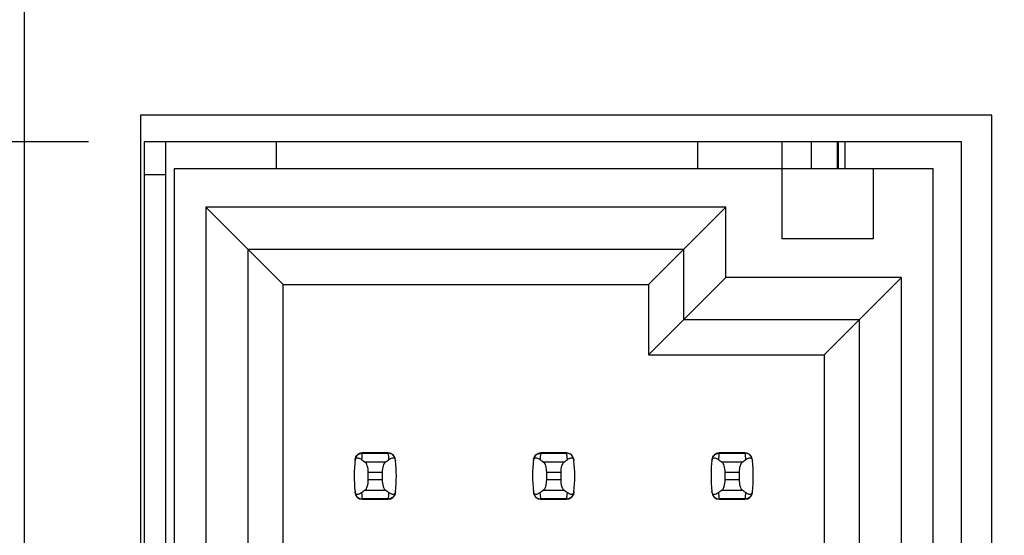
# Model space of a CAD drawing. Header units: inches. Extents: x 0 to 34, y 0 to 22.
# Tile 22 of 36: x 5.06 to 6.164, y 14.387 to 14.965. Entities that reach past the tile are written whole.
import ezdxf

# ---------------------------------------------------------------- set-up
doc = ezdxf.new("R2010")
doc.units = ezdxf.units.IN
doc.header["$LTSCALE"] = 1.87
doc.header["$MEASUREMENT"] = 0
doc.layers.get('0').update_dxf_attribs({"linetype": 'CONTINUOUS'})
doc.layers.add('DIMENSIONS', color=7, linetype='CONTINUOUS')
doc.styles.get("Standard").update_dxf_attribs({"font": 'txt', "width": 0.8})
doc.dimstyles.new('DIMSTYLE_2', dxfattribs={"dimtxt": 0.125, "dimasz": 0.18, "dimexe": 0.125, "dimexo": 0.0625, "dimgap": 0.03125, "dimtad": 0, "dimtih": 1, "dimtoh": 1, "dimlfac": 0.5, "dimzin": 4, "dimdsep": 46, "dimtxsty": 'STANDARD', "dimblk": '_FILLED', "dimblk1": '_FILLED', "dimblk2": '_FILLED', "dimcen": 0.09, "dimadec": 0, "dimazin": 0, "dimtp": 0.01, "dimtm": 0.01, "dimtfac": 1, "dimtofl": 0, "dimtmove": 0, "dimatfit": 3, "dimldrblk": '_FILLED', "dimfxl": 1, "dimtolj": 1, "dimtzin": 4, "dimarcsym": 0})

# ---------------------------------------------------------------- blocks, each defined once
blk = doc.blocks.new('*D24')
at = {"layer": 'DIMENSIONS', "color": 2, "linetype": 'CONTINUOUS'}
blk.add_line((5.1374, 14.8284), (4.2904, 14.8284), dxfattribs=at)
at = {"layer": 'DIMENSIONS', "color": 2, "linetype": 'CONTINUOUS', "insert": (4.2279, 14.8909), "char_height": 0.125, "width": 1.225, "attachment_point": 3, "line_spacing_factor": 0.9}
blk.add_mtext('4.15{\\Ftxt.shx;\\W1.000000;\\H0.125000; }[105.4]', dxfattribs=at)
blk = doc.blocks.new('_FILLED')
at = {"color": 0, "linetype": 'BYBLOCK'}
blk.add_solid([(0, 0), (-1, 0.1736), (-1, -0.1736)], dxfattribs=at)
blk = doc.blocks.new('*D36')
at = {"layer": 'DIMENSIONS', "color": 2, "linetype": 'CONTINUOUS'}
blk.add_line((6.2719, 14.9269), (6.2719, 17.1174), dxfattribs=at)
at = {"layer": 'DIMENSIONS', "color": 2, "linetype": 'CONTINUOUS', "insert": (6.2094, 17.1799), "char_height": 0.125, "width": 1.225, "attachment_point": 1, "rotation": 90, "line_spacing_factor": 0.9}
blk.add_mtext('2X .32{\\Ftxt.shx;\\W1.000000;\\H0.125000; }[8.1]', dxfattribs=at)
blk = doc.blocks.new('*D37')
at = {"layer": 'DIMENSIONS', "color": 2, "linetype": 'CONTINUOUS'}
blk.add_line((6.4519, 14.9269), (6.4519, 17.1174), dxfattribs=at)
at = {"layer": 'DIMENSIONS', "color": 2, "linetype": 'CONTINUOUS', "insert": (6.3894, 17.1799), "char_height": 0.125, "width": 1.325, "attachment_point": 1, "rotation": 90, "line_spacing_factor": 0.9}
blk.add_mtext('2X .41{\\Ftxt.shx;\\W1.000000;\\H0.125000; }[10.4]', dxfattribs=at)

msp = doc.modelspace()

# ---------------------------------------------------------------- linework, layer by layer
at = {"color": 7, "linetype": 'CONTINUOUS'}
for p, q in [((5.0659, 6.3484), (5.0659, 16.3564)), ((5.1959, 14.8584), (5.1959, 13.5624)), ((6.1499, 14.8584), (5.1959, 14.8584)), ((6.1499, 13.5624), (6.1499, 14.8584)), ((5.1999, 14.8284), (5.1999, 13.5324)), ((6.1159, 14.8284), (5.1999, 14.8284)), ((5.2239, 14.8284), (5.2239, 7.8744)), ((5.3479, 14.8284), (5.3479, 14.7983)), ((5.8204, 14.7983), (5.8204, 14.8284)), ((5.9149, 14.7196), (5.9149, 14.8284)), ((5.9479, 14.7983), (5.9479, 14.8284)), ((5.9768, 14.8284), (5.9768, 14.7983)), ((5.9781, 14.7983), (5.9781, 14.8284)), ((5.9852, 14.8284), (5.9852, 14.7983)), ((6.1159, 13.5324), (6.1159, 14.8284)), ((5.2239, 14.7914), (5.1999, 14.7914)), ((5.2338, 7.9085), (5.2338, 14.7983)), ((5.2338, 14.7983), (6.0842, 14.7983)), ((6.0172, 14.7983), (6.0172, 14.7196)), ((6.0842, 7.9085), (6.0842, 14.7983)), ((5.2692, 14.755), (5.2692, 13.4345)), ((5.3558, 14.6684), (5.2692, 14.755)), ((5.8519, 14.755), (5.2692, 14.755)), ((5.7653, 14.6684), (5.8519, 14.755)), ((5.8519, 14.6763), (5.8519, 14.755)), ((6.0172, 14.7196), (5.9149, 14.7196)), ((5.3164, 13.4345), (5.3164, 14.7078)), ((5.3164, 14.7078), (5.8046, 14.7078)), ((5.8046, 14.7078), (5.8046, 14.629)), ((5.3558, 13.4345), (5.3558, 14.6684)), ((5.3558, 14.6684), (5.7653, 14.6684)), ((5.7653, 14.5896), (5.8519, 14.6763)), ((5.7653, 14.6684), (5.7653, 14.5896)), ((6.0487, 14.6763), (5.8519, 14.6763)), ((5.9621, 14.5896), (6.0487, 14.6763)), ((6.0487, 13.4345), (6.0487, 14.6763)), ((5.8046, 14.629), (6.0015, 14.629)), ((6.0015, 14.629), (6.0015, 13.4345)), ((5.7653, 14.5896), (5.9621, 14.5896)), ((5.9621, 14.5896), (5.9621, 13.4345)), ((5.4736, 14.4794), (5.4443, 14.4794)), ((5.4443, 14.4794), (5.4443, 14.479)), ((5.4443, 14.479), (5.4736, 14.479)), ((5.4736, 14.479), (5.4736, 14.4794)), ((5.6736, 14.4794), (5.6443, 14.4794)), ((5.6443, 14.4794), (5.6443, 14.479)), ((5.6443, 14.479), (5.6736, 14.479)), ((5.6736, 14.479), (5.6736, 14.4794)), ((5.8736, 14.4794), (5.8443, 14.4794)), ((5.8443, 14.4794), (5.8443, 14.479)), ((5.8443, 14.479), (5.8736, 14.479)), ((5.8736, 14.479), (5.8736, 14.4794)), ((5.4703, 14.4691), (5.4476, 14.4691)), ((5.6703, 14.4691), (5.6476, 14.4691)), ((5.8703, 14.4691), (5.8476, 14.4691)), ((5.4511, 14.4492), (5.4511, 14.4577)), ((5.4511, 14.4577), (5.4668, 14.4577)), ((5.4668, 14.4577), (5.4668, 14.4492)), ((5.6511, 14.4492), (5.6511, 14.4577)), ((5.6511, 14.4577), (5.6668, 14.4577)), ((5.6668, 14.4577), (5.6668, 14.4492)), ((5.8511, 14.4492), (5.8511, 14.4577)), ((5.8511, 14.4577), (5.8668, 14.4577)), ((5.8668, 14.4577), (5.8668, 14.4492)), ((5.4668, 14.4492), (5.4511, 14.4492)), ((5.6668, 14.4492), (5.6511, 14.4492)), ((5.8668, 14.4492), (5.8511, 14.4492)), ((5.4476, 14.4378), (5.4703, 14.4378)), ((5.6476, 14.4378), (5.6703, 14.4378)), ((5.8476, 14.4378), (5.8703, 14.4378)), ((5.4736, 14.4278), (5.4443, 14.4278)), ((5.4443, 14.4278), (5.4443, 14.4274)), ((5.4443, 14.4274), (5.4736, 14.4274)), ((5.4736, 14.4274), (5.4736, 14.4278)), ((5.6736, 14.4278), (5.6443, 14.4278)), ((5.6443, 14.4278), (5.6443, 14.4274)), ((5.6443, 14.4274), (5.6736, 14.4274)), ((5.6736, 14.4274), (5.6736, 14.4278)), ((5.8736, 14.4278), (5.8443, 14.4278)), ((5.8443, 14.4278), (5.8443, 14.4274)), ((5.8443, 14.4274), (5.8736, 14.4274)), ((5.8736, 14.4274), (5.8736, 14.4278))]:
    msp.add_line(p, q, dxfattribs=at)
for centre, radius, start, end in [((5.4443, 14.4715), 0.00787, 90, 173.0471), ((5.5928, 14.461), 0.1496, 173.0991, 175.7944), ((5.4736, 14.4715), 0.00787, 6.9529, 90), ((5.3251, 14.461), 0.1496, 4.2056, 6.9009), ((5.6443, 14.4715), 0.00787, 90, 173.0471), ((5.7928, 14.461), 0.1496, 173.0991, 175.7944), ((5.6736, 14.4715), 0.00787, 6.9529, 90), ((5.5251, 14.461), 0.1496, 4.2056, 6.9009), ((5.8443, 14.4715), 0.00787, 90, 173.0471), ((5.9928, 14.461), 0.1496, 173.0991, 175.7944), ((5.8736, 14.4715), 0.00787, 6.9529, 90), ((5.7251, 14.461), 0.1496, 4.2056, 6.9009), ((5.5928, 14.4534), 0.1575, 173.0989, 186.3712), ((5.3251, 14.4534), 0.1575, 353.6288, 6.3712), ((5.7928, 14.4534), 0.1575, 173.0989, 186.3712), ((5.5251, 14.4534), 0.1575, 353.6288, 6.3712), ((5.9928, 14.4534), 0.1575, 173.0989, 186.3712), ((5.7251, 14.4534), 0.1575, 353.6288, 6.3712), ((5.5928, 14.4458), 0.1496, 184.2056, 186.9009), ((5.3251, 14.4458), 0.1496, 353.0991, 355.7944), ((5.7928, 14.4458), 0.1496, 184.2056, 186.9009), ((5.5251, 14.4458), 0.1496, 353.0991, 355.7944), ((5.9928, 14.4458), 0.1496, 184.2056, 186.9009), ((5.7251, 14.4458), 0.1496, 353.0991, 355.7944), ((5.4443, 14.4353), 0.00787, 186.9529, 270), ((5.4736, 14.4353), 0.00787, 270, 353.0471), ((5.6443, 14.4353), 0.00787, 186.9529, 270), ((5.6736, 14.4353), 0.00787, 270, 353.0471), ((5.8443, 14.4353), 0.00787, 186.9529, 270), ((5.8736, 14.4353), 0.00787, 270, 353.0471)]:
    msp.add_arc(centre, radius, start, end, dxfattribs=at)
for centre, start_param, end_param in [((5.8151, 14.5069), -2.804032, -2.774684), ((5.1028, 14.5069), -0.366909, -0.33756), ((6.0151, 14.5069), -2.804032, -2.774684), ((5.3028, 14.5069), -0.366909, -0.33756), ((6.2151, 14.5069), -2.804032, -2.774684), ((5.5028, 14.5069), -0.366909, -0.33756), ((5.8151, 14.3999), 2.774684, 2.804032), ((5.1028, 14.3999), 0.33756, 0.366909), ((6.0151, 14.3999), 2.774684, 2.804032), ((5.3028, 14.3999), 0.33756, 0.366909), ((6.2151, 14.3999), 2.774684, 2.804032), ((5.5028, 14.3999), 0.33756, 0.366909)]:
    msp.add_ellipse(centre, major_axis=(0.3937, 0), ratio=0.267949, start_param=start_param, end_param=end_param, dxfattribs=at)
for points, knots in [([(5.4365, 14.4723), (5.4367, 14.4741), (5.4386, 14.4777), (5.4424, 14.479), (5.4443, 14.479)], [0, 0, 0, 0, 0.49418, 1, 1, 1, 1]), ([(5.4814, 14.4723), (5.4812, 14.4741), (5.4793, 14.4777), (5.4755, 14.479), (5.4736, 14.479)], [0, 0, 0, 0, 0.49418, 1, 1, 1, 1]), ([(5.6365, 14.4723), (5.6367, 14.4741), (5.6386, 14.4777), (5.6424, 14.479), (5.6443, 14.479)], [0, 0, 0, 0, 0.49418, 1, 1, 1, 1]), ([(5.6814, 14.4723), (5.6812, 14.4741), (5.6793, 14.4777), (5.6755, 14.479), (5.6736, 14.479)], [0, 0, 0, 0, 0.49418, 1, 1, 1, 1]), ([(5.8365, 14.4723), (5.8367, 14.4741), (5.8386, 14.4777), (5.8424, 14.479), (5.8443, 14.479)], [0, 0, 0, 0, 0.49418, 1, 1, 1, 1]), ([(5.8814, 14.4723), (5.8812, 14.4741), (5.8793, 14.4777), (5.8755, 14.479), (5.8736, 14.479)], [0, 0, 0, 0, 0.49418, 1, 1, 1, 1]), ([(5.4363, 14.4709), (5.4364, 14.4716), (5.4367, 14.4727), (5.438, 14.4739), (5.4398, 14.474), (5.4417, 14.4733), (5.443, 14.4725), (5.4436, 14.472)], [0, 0, 0, 0, 0.221573, 0.342081, 0.537638, 0.75178, 1, 1, 1, 1]), ([(5.4511, 14.4577), (5.4511, 14.4602), (5.4507, 14.4636), (5.4492, 14.4674), (5.4482, 14.4687), (5.4476, 14.4691)], [0, 0, 0, 0, 0.604658, 0.834309, 1, 1, 1, 1]), ([(5.4703, 14.4691), (5.4698, 14.4687), (5.4688, 14.4674), (5.4672, 14.4636), (5.4668, 14.4602), (5.4668, 14.4577)], [0, 0, 0, 0, 0.165672, 0.395352, 1, 1, 1, 1]), ([(5.4743, 14.472), (5.4749, 14.4725), (5.4762, 14.4733), (5.4781, 14.474), (5.4799, 14.4739), (5.4813, 14.4727), (5.4815, 14.4716), (5.4816, 14.4709)], [0, 0, 0, 0, 0.248219, 0.462352, 0.657907, 0.778419, 1, 1, 1, 1]), ([(5.6363, 14.4709), (5.6364, 14.4716), (5.6367, 14.4727), (5.638, 14.4739), (5.6398, 14.474), (5.6417, 14.4733), (5.643, 14.4725), (5.6436, 14.472)], [0, 0, 0, 0, 0.221573, 0.342081, 0.537638, 0.75178, 1, 1, 1, 1]), ([(5.6511, 14.4577), (5.6511, 14.4602), (5.6507, 14.4636), (5.6492, 14.4674), (5.6482, 14.4687), (5.6476, 14.4691)], [0, 0, 0, 0, 0.604658, 0.834309, 1, 1, 1, 1]), ([(5.6703, 14.4691), (5.6698, 14.4687), (5.6688, 14.4674), (5.6672, 14.4636), (5.6668, 14.4602), (5.6668, 14.4577)], [0, 0, 0, 0, 0.165672, 0.395352, 1, 1, 1, 1]), ([(5.6743, 14.472), (5.6749, 14.4725), (5.6762, 14.4733), (5.6781, 14.474), (5.6799, 14.4739), (5.6813, 14.4727), (5.6815, 14.4716), (5.6816, 14.4709)], [0, 0, 0, 0, 0.248219, 0.462352, 0.657907, 0.778419, 1, 1, 1, 1]), ([(5.8363, 14.4709), (5.8364, 14.4716), (5.8367, 14.4727), (5.838, 14.4739), (5.8398, 14.474), (5.8417, 14.4733), (5.843, 14.4725), (5.8436, 14.472)], [0, 0, 0, 0, 0.221573, 0.342081, 0.537638, 0.75178, 1, 1, 1, 1]), ([(5.8511, 14.4577), (5.8511, 14.4602), (5.8507, 14.4636), (5.8492, 14.4674), (5.8482, 14.4687), (5.8476, 14.4691)], [0, 0, 0, 0, 0.604658, 0.834309, 1, 1, 1, 1]), ([(5.8703, 14.4691), (5.8698, 14.4687), (5.8688, 14.4674), (5.8672, 14.4636), (5.8668, 14.4602), (5.8668, 14.4577)], [0, 0, 0, 0, 0.165672, 0.395352, 1, 1, 1, 1]), ([(5.8743, 14.472), (5.8749, 14.4725), (5.8762, 14.4733), (5.8781, 14.474), (5.8799, 14.4739), (5.8813, 14.4727), (5.8815, 14.4716), (5.8816, 14.4709)], [0, 0, 0, 0, 0.248219, 0.462352, 0.657907, 0.778419, 1, 1, 1, 1]), ([(5.4476, 14.4378), (5.4482, 14.4381), (5.4492, 14.4395), (5.4507, 14.4432), (5.4511, 14.4467), (5.4511, 14.4492)], [0, 0, 0, 0, 0.165672, 0.395352, 1, 1, 1, 1]), ([(5.4668, 14.4492), (5.4668, 14.4467), (5.4672, 14.4432), (5.4688, 14.4395), (5.4698, 14.4381), (5.4703, 14.4378)], [0, 0, 0, 0, 0.604658, 0.834309, 1, 1, 1, 1]), ([(5.6476, 14.4378), (5.6482, 14.4381), (5.6492, 14.4395), (5.6507, 14.4432), (5.6511, 14.4467), (5.6511, 14.4492)], [0, 0, 0, 0, 0.165672, 0.395352, 1, 1, 1, 1]), ([(5.6668, 14.4492), (5.6668, 14.4467), (5.6672, 14.4432), (5.6688, 14.4395), (5.6698, 14.4381), (5.6703, 14.4378)], [0, 0, 0, 0, 0.604658, 0.834309, 1, 1, 1, 1]), ([(5.8476, 14.4378), (5.8482, 14.4381), (5.8492, 14.4395), (5.8507, 14.4432), (5.8511, 14.4467), (5.8511, 14.4492)], [0, 0, 0, 0, 0.165672, 0.395352, 1, 1, 1, 1]), ([(5.8668, 14.4492), (5.8668, 14.4467), (5.8672, 14.4432), (5.8688, 14.4395), (5.8698, 14.4381), (5.8703, 14.4378)], [0, 0, 0, 0, 0.604658, 0.834309, 1, 1, 1, 1]), ([(5.4436, 14.4348), (5.443, 14.4344), (5.4417, 14.4336), (5.4398, 14.4328), (5.438, 14.4329), (5.4367, 14.4341), (5.4364, 14.4353), (5.4363, 14.436)], [0, 0, 0, 0, 0.248219, 0.462352, 0.657906, 0.77842, 1, 1, 1, 1]), ([(5.4816, 14.436), (5.4815, 14.4353), (5.4813, 14.4341), (5.4799, 14.4329), (5.4781, 14.4328), (5.4762, 14.4336), (5.4749, 14.4344), (5.4743, 14.4348)], [0, 0, 0, 0, 0.221528, 0.34208, 0.53764, 0.751766, 1, 1, 1, 1]), ([(5.6436, 14.4348), (5.643, 14.4344), (5.6417, 14.4336), (5.6398, 14.4328), (5.638, 14.4329), (5.6367, 14.4341), (5.6364, 14.4353), (5.6363, 14.436)], [0, 0, 0, 0, 0.248219, 0.462352, 0.657906, 0.77842, 1, 1, 1, 1]), ([(5.6816, 14.436), (5.6815, 14.4353), (5.6813, 14.4341), (5.6799, 14.4329), (5.6781, 14.4328), (5.6762, 14.4336), (5.6749, 14.4344), (5.6743, 14.4348)], [0, 0, 0, 0, 0.221528, 0.34208, 0.53764, 0.751766, 1, 1, 1, 1]), ([(5.8436, 14.4348), (5.843, 14.4344), (5.8417, 14.4336), (5.8398, 14.4328), (5.838, 14.4329), (5.8367, 14.4341), (5.8364, 14.4353), (5.8363, 14.436)], [0, 0, 0, 0, 0.248219, 0.462352, 0.657906, 0.77842, 1, 1, 1, 1]), ([(5.8816, 14.436), (5.8815, 14.4353), (5.8813, 14.4341), (5.8799, 14.4329), (5.8781, 14.4328), (5.8762, 14.4336), (5.8749, 14.4344), (5.8743, 14.4348)], [0, 0, 0, 0, 0.221528, 0.34208, 0.53764, 0.751766, 1, 1, 1, 1]), ([(5.4365, 14.4345), (5.4367, 14.4327), (5.4386, 14.4291), (5.4424, 14.4278), (5.4443, 14.4278)], [0, 0, 0, 0, 0.49418, 1, 1, 1, 1]), ([(5.4814, 14.4345), (5.4812, 14.4327), (5.4793, 14.4291), (5.4755, 14.4278), (5.4736, 14.4278)], [0, 0, 0, 0, 0.49418, 1, 1, 1, 1]), ([(5.6365, 14.4345), (5.6367, 14.4327), (5.6386, 14.4291), (5.6424, 14.4278), (5.6443, 14.4278)], [0, 0, 0, 0, 0.49418, 1, 1, 1, 1]), ([(5.6814, 14.4345), (5.6812, 14.4327), (5.6793, 14.4291), (5.6755, 14.4278), (5.6736, 14.4278)], [0, 0, 0, 0, 0.49418, 1, 1, 1, 1]), ([(5.8365, 14.4345), (5.8367, 14.4327), (5.8386, 14.4291), (5.8424, 14.4278), (5.8443, 14.4278)], [0, 0, 0, 0, 0.49418, 1, 1, 1, 1]), ([(5.8814, 14.4345), (5.8812, 14.4327), (5.8793, 14.4291), (5.8755, 14.4278), (5.8736, 14.4278)], [0, 0, 0, 0, 0.49418, 1, 1, 1, 1])]:
    msp.add_open_spline(points, degree=3, knots=knots, dxfattribs=at)

# ---------------------------------------------------------------- dimensions: what is measured, and where the dimension line sits
at = {"layer": 'DIMENSIONS', "color": 2, "linetype": 'CONTINUOUS'}
for feature_location, picture, middle in [((6.4519, 14.9269), '*D37', (6.4519, 17.8424)), ((6.2719, 14.9269), '*D36', (6.2719, 17.7924))]:
    dim = msp.add_ordinate_dim(feature_location=feature_location, offset=(0, 2.1905), dtype=1, origin=(5.6339, 14.8644), text='2X <>', dimstyle='DIMSTYLE_2', dxfattribs=at)
    dim.commit()
    dim.dimension.update_dxf_attribs({"geometry": picture, "text_midpoint": middle})
dim = msp.add_ordinate_dim(feature_location=(5.1374, 14.8284), offset=(-0.8471, 0), dtype=0, origin=(5.1999, 6.5324), dimstyle='DIMSTYLE_2', dxfattribs=at)
dim.commit()
dim.dimension.update_dxf_attribs({"geometry": '*D24', "text_midpoint": (3.6154, 14.8284)})

doc.saveas('drawing.dxf')
